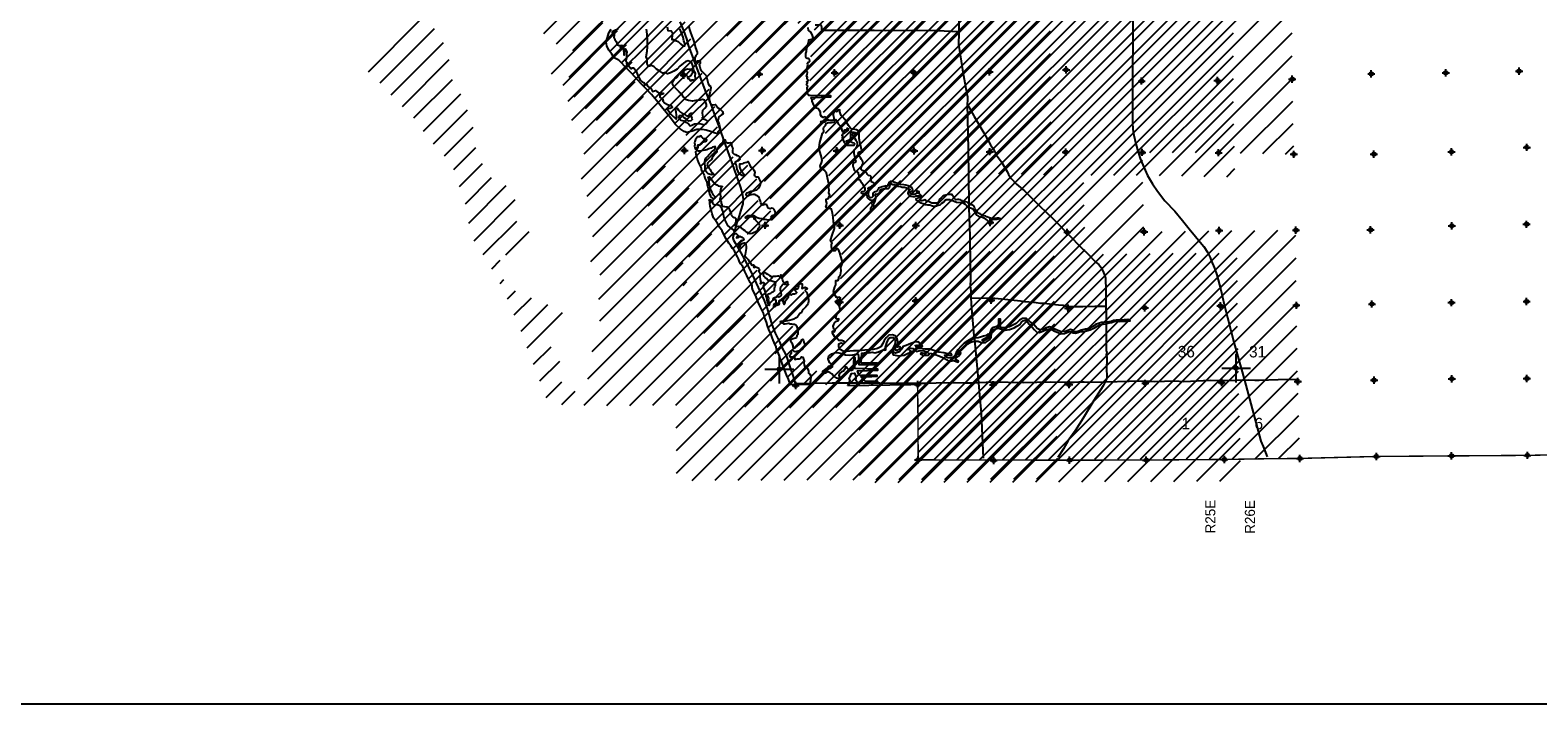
# Model space of a CAD drawing. Extents: x 117150 to 394350, y 704317 to 934578.
# Tile 2 of 12: x 170049 to 274825, y 704317 to 751153. Entities that reach past the tile are written whole.
import ezdxf

# ---------------------------------------------------------------- set-up
doc = ezdxf.new("R2010")
doc.units = 0
doc.header["$LTSCALE"] = 2000
doc.header["$PDMODE"] = 34
doc.header["$PDSIZE"] = 250
doc.linetypes.add('PHANTOM', pattern=[0])
doc.layers.get('0').update_dxf_attribs({"linetype": 'CONTINUOUS'})
for name, color, linetype in [('52', 2, 'CONTINUOUS'), ('BORDER', 1, 'CONTINUOUS'), ('CONMAP87', 6, 'CONTINUOUS'), ('CONMAP88', 3, 'CONTINUOUS'), ('COUNTY', 15, 'PHANTOM'), ('ROADS', 9, 'CONTINUOUS'), ('SEC', 2, 'CONTINUOUS'), ('TEXT', 7, 'CONTINUOUS'), ('WATER', 4, 'CONTINUOUS')]:
    doc.layers.add(name, color=color, linetype=linetype)

# ---------------------------------------------------------------- blocks, each defined once
blk = doc.blocks.new('TICK')
at = {"color": 0}
for points in [[(500, 0), (500, 1000)], [(0, 500), (1000, 500)]]:
    blk.add_lwpolyline(points, dxfattribs=at)
blk.add_point((500, 500), dxfattribs=at)
blk = doc.blocks.new('*X')
at = {"color": 0}
for p, q in [((222547, 752347), (283500, 813300)), ((223430, 751639), (283521, 811730)), ((224564, 751181), (283543, 810161)), ((224222, 747657), (284620, 808056)), ((224294, 749321), (283564, 808591)), ((224479, 746323), (286218, 808063)), ((225187, 745441), (287815, 808069)), ((225332, 743995), (288858, 807521)), ((225167, 742239), (288857, 805929)), ((225557, 741038), (288856, 804337)), ((225638, 739528), (288905, 802795)), ((225799, 736507), (292113, 802821)), ((225907, 730251), (298528, 802872)), ((225943, 738242), (290509, 802808)), ((226360, 733886), (295321, 802846)), ((226440, 732375), (296924, 802859)), ((226458, 735575), (293717, 802834)), ((225590, 728343), (299504, 802257)), ((225353, 726515), (257699, 758861)), ((226914, 726485), (257713, 757284)), ((228515, 726494), (257727, 755707)), ((230115, 726504), (257741, 754130)), ((210352, 749698), (213930, 753276)), ((211160, 748915), (214950, 752705)), ((247854, 742652), (257747, 752545)), ((211930, 748094), (215568, 751732)), ((212712, 747285), (215967, 750540)), ((249439, 742646), (257749, 750956)), ((213499, 746480), (216182, 749163)), ((251024, 742640), (257752, 749368)), ((214166, 745556), (216761, 748152)), ((252608, 742633), (257754, 747779)), ((214881, 744680), (217241, 747041)), ((254167, 742601), (257788, 746222)), ((215639, 743848), (217638, 745847)), ((216286, 742904), (217809, 744427)), ((255724, 742567), (257822, 744665)), ((216684, 741711), (218284, 743311)), ((257282, 742534), (257856, 743108)), ((217085, 740520), (218908, 742343)), ((231715, 726513), (247344, 742142)), ((217328, 739173), (219929, 741774)), ((217689, 737943), (220557, 740811)), ((231738, 724945), (247380, 740587)), ((218317, 736980), (220651, 739314)), ((231750, 723366), (247416, 739032)), ((219895, 736966), (221514, 738586)), ((218928, 736000), (219512, 736584)), ((231761, 721786), (247453, 737478)), ((232850, 721284), (248721, 737155)), ((234447, 721290), (250339, 737182)), ((236044, 721296), (251958, 737210)), ((237641, 721302), (253565, 737226)), ((239238, 721308), (255162, 737232)), ((240835, 721314), (256759, 737238)), ((242432, 721320), (258017, 736905)), ((219499, 734980), (219769, 735250)), ((244028, 721326), (258026, 735323)), ((220015, 733905), (220572, 734462)), ((220486, 732784), (221671, 733970)), ((220953, 731661), (222806, 733514)), ((245625, 721332), (258036, 733742)), ((221391, 730508), (223836, 732953)), ((247222, 721338), (258045, 732160)), ((221830, 729356), (223042, 730568)), ((248819, 721344), (258072, 730596)), ((222270, 728205), (223648, 729583)), ((250416, 721350), (258100, 729033)), ((222709, 727053), (223781, 728125)), ((223796, 726549), (224724, 727477)), ((252013, 721355), (258129, 727471)), ((253610, 721361), (258165, 725916)), ((255207, 721367), (258209, 724369)), ((256804, 721373), (258252, 722821))]:
    blk.add_line(p, q, dxfattribs=at)

msp = doc.modelspace()

# ---------------------------------------------------------------- linework, layer by layer
at = {"layer": 'BORDER', "color": 0}
msp.add_lwpolyline([(117150, 704317), (394350, 704317), (394350, 902317), (117150, 902317)], close=True, dxfattribs=at)
at = {"layer": 'COUNTY', "color": 0, "const_width": 100}
msp.add_lwpolyline([(279239, 721690), (274096, 721592), (268827, 721554), (263608, 721516), (258293, 721379), (255818, 721355), (253957, 721323), (253574, 721316), (253039, 721307), (247610, 721269), (242289, 721256), (231765, 721280), (231727, 726513), (231251, 726505)], dxfattribs=at)
at = {"layer": 'ROADS', "color": 0}
for points in [[(246696, 753760), (246660, 747853), (246651, 745457), (246645, 744652), (246684, 744308), (246699, 744049), (246862, 743352), (247009, 742823), (247180, 742227), (247370, 741790), (247708, 741050), (248047, 740469), (248395, 739955), (248893, 739298), (249591, 738564), (250123, 737915), (250596, 737350), (251476, 736263), (251609, 736102), (251874, 735707), (252064, 735336), (252121, 735143), (252344, 734614), (252508, 734152), (252785, 733094), (253020, 732070), (253721, 729358), (254431, 726823), (255581, 722574), (255737, 722213), (256017, 721498)], [(234586, 752316), (234593, 751043), (234570, 750096), (234594, 750037), (234833, 748402), (235075, 747093), (235140, 746774), (235164, 746598), (235180, 746531), (235178, 746254), (235159, 746028), (235245, 742877), (235292, 739081), (235300, 737883), (235333, 737815), (235395, 733810), (235367, 733391), (235423, 732997), (235428, 732519), (235450, 732192), (235433, 732075), (235635, 729928), (235666, 729635), (235954, 726633), (236031, 725769), (236147, 724528), (236267, 721402)], [(215198, 751740), (215445, 751135), (215650, 750547), (215781, 750110), (216964, 746934), (217391, 745867), (217662, 745136), (217950, 744346), (218286, 743388), (218696, 742246), (219418, 740204), (219533, 739801), (219597, 739432), (219569, 739089), (219423, 738570), (219328, 738236), (219165, 737776), (218942, 737015), (218889, 736722), (218930, 736563), (219062, 736319), (219434, 735671), (219691, 735200), (220079, 734476), (221060, 732366), (221265, 731803), (221601, 730686), (221831, 730089), (222119, 729475), (222259, 729131), (222582, 728533), (222868, 727685), (223057, 727155), (223252, 726451)], [(234593, 751043), (233066, 751103), (231390, 751124), (229497, 751105), (228709, 751119), (226246, 751138), (225961, 751132), (225257, 751128), (225132, 751163), (225073, 751172), (225056, 751214), (225074, 751281), (225074, 751381), (225041, 751423), (225008, 751499), (224942, 751533), (224824, 751509), (224707, 751501), (224598, 751502)], [(235159, 746028), (235652, 745143), (235892, 744747), (236323, 744023), (236777, 743182), (236993, 742879), (237207, 742450), (237539, 742012), (237936, 741322), (238044, 741120), (238234, 740850), (238600, 740445), (239149, 739980), (240222, 738908), (241087, 738072), (241603, 737574), (241952, 737202), (242094, 737059), (243225, 735911), (243499, 735657), (243666, 735488), (243973, 735168), (244140, 735007), (244306, 734855), (244455, 734670), (244604, 734409), (244686, 734190), (244719, 734123), (244752, 733972), (244777, 733938), (244783, 733662), (244797, 733310), (244796, 732003), (244824, 731307), (244821, 730905), (244826, 730519), (244832, 730125), (244829, 729815), (244835, 729447), (244832, 729103), (244822, 728852), (244863, 728768), (244837, 728575), (244869, 728416), (244875, 728022), (244857, 727871), (244847, 727695), (244854, 727561), (244876, 727134), (244867, 727000), (244849, 726899), (244611, 726415), (244458, 726173), (243967, 725414), (243237, 724171), (242677, 723304), (242195, 722621), (241863, 722045), (241473, 721453)], [(235428, 732519), (236848, 732540), (237777, 732449), (238874, 732324), (239159, 732288), (239778, 732241), (239963, 732223), (240272, 732179), (240524, 732177), (241084, 732098), (241503, 732061), (241830, 732025), (242173, 731947), (243203, 731939), (244033, 731958), (244795, 731969), (244795, 731969)], [(223229, 726601), (223252, 726451), (223220, 726593), (225793, 726624), (229095, 726624), (230083, 726608), (231055, 726634), (231692, 726621), (232354, 726616), (233016, 726628), (234323, 726652), (234968, 726630), (235580, 726642), (236921, 726699), (239099, 726649), (240926, 726694), (241898, 726687), (242217, 726685), (242602, 726682), (242937, 726696), (243306, 726693), (243532, 726675), (243658, 726674), (244789, 726707), (246415, 726745), (247530, 726762), (248175, 726732), (249583, 726772), (250219, 726733), (251585, 726790), (252105, 726811), (252826, 726806), (253848, 726815), (254736, 726850), (255147, 726822), (255457, 726819), (256781, 726868), (258155, 726883)]]:
    msp.add_lwpolyline(points, dxfattribs=at)
at = {"layer": 'SEC', "color": 0}
for p in [(215472, 748029), (220709, 748101), (225955, 748190), (231434, 748227), (236713, 748257), (242043, 748396), (263251, 748112), (268428, 748184), (273521, 748299), (247292, 747613), (252561, 747659), (257755, 747748), (215519, 742792), (220923, 742788), (226110, 742768), (231480, 742755), (236742, 742702), (242012, 742665), (247332, 742654), (252642, 742633), (268825, 742696), (274054, 743002), (257868, 742521), (263430, 742532), (221130, 737583), (226325, 737580), (231595, 737569), (236774, 737783), (268847, 737544), (274041, 737658), (242124, 737101), (247461, 737133), (252680, 737222), (258015, 737243), (263200, 737274), (226329, 732252), (231591, 732340), (236845, 732371), (268827, 732209), (274045, 732289), (242187, 731822), (247507, 731848), (252760, 731987), (258045, 732025), (263298, 732113), (268848, 726906), (274066, 726937), (223252, 726451), (231727, 726513), (236964, 726505), (242251, 726510), (247546, 726604), (252856, 726651), (258142, 726731), (263445, 726819), (231765, 721280), (237011, 721235), (242289, 721256), (247610, 721269), (253039, 721307), (258293, 721379), (263608, 721516), (268827, 721554), (274096, 721592)]:
    msp.add_point(p, dxfattribs=at)
at = {"layer": 'WATER', "color": 0}
for points in [[(215801, 751426), (215907, 751048), (216039, 750737), (216130, 750494), (216220, 750225), (216294, 749931), (216409, 749621), (216408, 749487), (216307, 749387), (216239, 749228), (216246, 749069), (216287, 748935), (216362, 748959), (216430, 749009), (216564, 749050), (216622, 748966), (216613, 748840), (216545, 748765), (216586, 748606), (216635, 748413), (216743, 748287), (216893, 748143), (217026, 748008), (217165, 747455), (217222, 747320), (217339, 747261), (217355, 747135), (217303, 746892), (217243, 746642), (217233, 746374), (217315, 746105), (217414, 745970), (217515, 745970), (217674, 745994), (217757, 745884), (217848, 745750), (218015, 745631), (218173, 745496), (218206, 745345), (218105, 745254), (217919, 745121), (217834, 744845), (217924, 744585), (218006, 744316), (217964, 744208), (217837, 744083), (217819, 743949), (217661, 744000), (217402, 744086), (217034, 744206), (216741, 744241), (216389, 744235), (216053, 744120), (215676, 744030), (215492, 744107), (215225, 744293), (214876, 744622), (214560, 745068), (214253, 745422), (213929, 745818), (213580, 746256), (213231, 746677), (212848, 747082), (212482, 747453), (212067, 747900), (211842, 748152), (211559, 748439), (210960, 749055), (210643, 749224), (210469, 749485), (210262, 749763), (210121, 750057), (210081, 750334), (210167, 750635), (210270, 750977), (210430, 751211)], [(214327, 751394), (214367, 751117), (214601, 751116), (214692, 750973), (214675, 750822), (214639, 750504), (214781, 750511), (214856, 750427), (214973, 750418), (215090, 750358), (215240, 750190), (215423, 750046), (215549, 750062), (215542, 750230), (215484, 750414), (215427, 750658), (215312, 750960), (215205, 751254)], [(226881, 726423), (226966, 726657), (227026, 726766), (226969, 726976), (227053, 727117), (227130, 727276), (227331, 727317), (227422, 727065), (227429, 726947), (227412, 726855), (227520, 726695), (227569, 726603), (227679, 726678), (227763, 726736), (227888, 726668), (227996, 726617), (228106, 726666), (228952, 726677), (228944, 726744), (228098, 726733), (227807, 727020), (228921, 727096), (228905, 727155), (227841, 727154), (227774, 727113), (227616, 727264), (227541, 727458), (228966, 727507), (228950, 727590), (227367, 727626), (227372, 728380), (227280, 728389), (227249, 727627), (227215, 727535), (227131, 727494), (227014, 727503), (226906, 727579), (226831, 727663), (226789, 727731), (226714, 727714), (226654, 727581), (226561, 727439), (226427, 727398), (226301, 727282), (226258, 727148), (226332, 727039), (226340, 726963), (226223, 726930), (226114, 726965), (225981, 727049), (225864, 727151), (225764, 727260), (225623, 727345), (225472, 727404), (225312, 727313), (225212, 727289), (225145, 727331), (225146, 727440), (225280, 727540), (225398, 727623), (225474, 727723), (225525, 727798), (225592, 727797), (225566, 727689), (225591, 727621), (225683, 727654), (225818, 727746), (225819, 727871), (225727, 727956), (225594, 728057), (225512, 728300), (225563, 728518), (225757, 728642), (226017, 728733), (226252, 728714), (226461, 728663), (226703, 728586), (226988, 728559), (227222, 728590), (227424, 728631), (227591, 728630), (227615, 728471), (227637, 727918), (228901, 727909), (228927, 728009), (227805, 728025), (227851, 728695), (228136, 728743), (228329, 728717), (228572, 728766), (228739, 728731), (228999, 728779), (229210, 728887), (229336, 728928), (229427, 728902), (229511, 728935), (229512, 729019), (229487, 729103), (229547, 729262), (229582, 729420), (229658, 729579), (229718, 729713), (229836, 729796), (230053, 729786), (230169, 729618), (230160, 729400), (230083, 729216), (229973, 729007), (229921, 728815), (230012, 728580), (230413, 728510), (230782, 728566), (231009, 728682), (231185, 728748), (231253, 728865), (231145, 728941), (230969, 728934), (231137, 729075), (231380, 729031), (231547, 728905), (231646, 728803), (231814, 728853), (232108, 728884), (232283, 728824), (232417, 728740), (232274, 728682), (232065, 728700), (231939, 728701), (231922, 728642), (232106, 728566), (232298, 728548), (232474, 728555), (232525, 728605), (232500, 728706), (232684, 728671), (232935, 728602), (233194, 728500), (233478, 728389), (233720, 728245), (233887, 728127), (234122, 728175), (234247, 728183), (234506, 728072), (234565, 728130), (234357, 728249), (234399, 728383), (234568, 728499), (234711, 728649), (234737, 728724), (234628, 728716), (234518, 728633), (234603, 728800), (234915, 729066), (235176, 729324), (235429, 729456), (235655, 729522), (235932, 729520), (236216, 729426), (236442, 729449), (236720, 729623), (236830, 729807), (236865, 730041), (236925, 730284), (237060, 730375), (237345, 730432), (237554, 730355), (237813, 730295), (238115, 730351), (238434, 730466), (238619, 730566), (238821, 730698), (238922, 730840), (239066, 730948), (239242, 730980), (239483, 730710), (239682, 730500), (239849, 730314), (240007, 730162), (240182, 730136), (240434, 730227), (240686, 730334), (240829, 730358), (240996, 730365), (241230, 730230), (241481, 730144), (241673, 730051), (241924, 730057), (242201, 730173), (242369, 730205), (242528, 730104), (242695, 730077), (242863, 730135), (243014, 730201), (243207, 730208), (243458, 730256), (243718, 730313), (244012, 730454), (244198, 730578), (244366, 730677), (244609, 730718), (244793, 730742), (244936, 730791), (245204, 730822), (245389, 730888), (245590, 730920), (245775, 730902), (246085, 730917), (246294, 730916), (246495, 730948), (246320, 731033), (246068, 731018), (245758, 730995), (245515, 730996), (245331, 730964), (245171, 730906), (245004, 730866), (244861, 730842), (244693, 730818), (244501, 730836), (244299, 730770), (244089, 730679), (243862, 730530), (243652, 730423), (243358, 730358), (243082, 730301), (242922, 730226), (242771, 730169), (242612, 730212), (242495, 730288), (242345, 730348), (242160, 730265), (241975, 730199), (241716, 730176), (241473, 730261), (241223, 730397), (241073, 730482), (240880, 730517), (240654, 730468), (240460, 730352), (240217, 730312), (240042, 730405), (239909, 730557), (239767, 730709), (239609, 730818), (239409, 730996), (239284, 731105), (239000, 731107), (238806, 731000), (238578, 730758), (238343, 730643), (238108, 730535), (237865, 730478), (237613, 730447), (237463, 730498), (237489, 730724), (237474, 730925), (237491, 731051), (237341, 731068), (237339, 730817), (237330, 730641), (237161, 730525), (236935, 730451), (236800, 730293), (236740, 730101), (236722, 729925), (236628, 729725), (236468, 729625), (236300, 729534), (236200, 729593), (236377, 729726), (236570, 729842), (236647, 729976), (236630, 730035), (236496, 729935), (236311, 729869), (236101, 729804), (235925, 729763), (235732, 729731), (235489, 729707), (235211, 729550), (234951, 729393), (234715, 729168), (234512, 728926), (234368, 728701), (234300, 728517), (234224, 728409), (234014, 728352), (233838, 728370), (233688, 728446), (233580, 728564), (233789, 728588), (233998, 728536), (234099, 728586), (234049, 728662), (233798, 728655), (233539, 728715), (233204, 728759), (232920, 728870), (232561, 728973), (232251, 728967), (232050, 729002), (231790, 729020), (231615, 729147), (231549, 729240), (231675, 729256), (231800, 729171), (231908, 729095), (232051, 729178), (232002, 729312), (231860, 729422), (231743, 729473), (231517, 729458), (231257, 729359), (230937, 729227), (230728, 729161), (230592, 728978), (230457, 728778), (230197, 728696), (230055, 728781), (230048, 728957), (230140, 729023), (230190, 728981), (230190, 728905), (230299, 728896), (230458, 728987), (230526, 729079), (230501, 729146), (230409, 729138), (230325, 729106), (230360, 729264), (230344, 729474), (230296, 729692), (230163, 729894), (229979, 729971), (229719, 729939), (229542, 729764), (229407, 729581), (229305, 729364), (229169, 729138), (228934, 729014), (228640, 728949), (228339, 728918), (228062, 728911), (227668, 728855), (227274, 728858), (227023, 728826), (226772, 728820), (226546, 728838), (226329, 728957), (226238, 729133), (226248, 729351), (226399, 729425), (226533, 729374), (226650, 729424), (226626, 729516), (226450, 729567), (226249, 729585), (226124, 729720), (225941, 729847), (225809, 730091), (225818, 730217), (225935, 730191), (226003, 730282), (225911, 730375), (225845, 730577), (225905, 730693), (225973, 730827), (226091, 730918), (226225, 730968), (226259, 731085), (226133, 731052), (226050, 731128), (226085, 731304), (226178, 731496), (226322, 731620), (226355, 731679), (226290, 731930), (226149, 732099), (226057, 732200), (226008, 732318), (226134, 732342), (226151, 732442), (226268, 732425), (226370, 732550), (226286, 732601), (226177, 732559), (226085, 732577), (225969, 732754), (225878, 732989), (225973, 733298), (226041, 733448), (226050, 733616), (226034, 733758), (226168, 733757), (226236, 733874), (226246, 734008), (226372, 734141), (226416, 734417), (226392, 734652), (226469, 734911), (226479, 735121), (226397, 735406), (226324, 735666), (226216, 735901), (226150, 735969), (226100, 735944), (225998, 735819), (225881, 735811), (225756, 735955), (225740, 736080), (225733, 736248), (225776, 736340), (225676, 736533), (225788, 736901), (225950, 737352), (225951, 737570), (225869, 737830), (225863, 738148), (225798, 738434), (225733, 738711), (225608, 738753), (225457, 738788), (225349, 738881), (225391, 738989), (225409, 739132), (225360, 739291), (225369, 739400), (225503, 739449), (225571, 739558), (225631, 739683), (225556, 739834), (225583, 740035), (225525, 740211), (225585, 740345), (225495, 740672), (225381, 741201), (225248, 741386), (225098, 741496), (225007, 741547), (224958, 741723), (225034, 741923), (225094, 742099), (225029, 742409), (224931, 742728), (224891, 743005), (224935, 743331), (225029, 743674), (225115, 743992), (225208, 744108), (225193, 744309), (225210, 744402), (225320, 744518), (225371, 744668), (225514, 744726), (225748, 744725), (225899, 744749), (225959, 744857), (226043, 744932), (226101, 744848), (226192, 744638), (226317, 744528), (226399, 744360), (226457, 744192), (226506, 744091), (226599, 744107), (226666, 744216), (226750, 744232), (226851, 744265), (226835, 744349), (226893, 744298), (226892, 744189), (226808, 744123), (226682, 744040), (226614, 743965), (226522, 743915), (226454, 743840), (226505, 743832), (226504, 743756), (226478, 743664), (226553, 743496), (226619, 743337), (226727, 743219), (226843, 743151), (227045, 743158), (227204, 743148), (227321, 743148), (227355, 743239), (227305, 743307), (227188, 743316), (227105, 743358), (227013, 743393), (226920, 743368), (226786, 743377), (226770, 743453), (226921, 743510), (227047, 743585), (227074, 743736), (227075, 743903), (227051, 744062), (227151, 744095), (227294, 744061), (227377, 744043), (227435, 743976), (227418, 743901), (227293, 743969), (227192, 743953), (227175, 743902), (227292, 743768), (227358, 743625), (227432, 743515), (227490, 743423), (227531, 743305), (227503, 743068), (227444, 743010), (227401, 742918), (227350, 742868), (227300, 742801), (227299, 742676), (227298, 742567), (227314, 742483), (227330, 742383), (227355, 742248), (227387, 742148), (227420, 742047), (227386, 741947), (227319, 741930), (227217, 741805), (227225, 741713), (227250, 741638), (227291, 741537), (227324, 741411), (227398, 741327), (227465, 741318), (227549, 741309), (227591, 741258), (227590, 741175), (227639, 741065), (227639, 740973), (227605, 740907), (227588, 740856), (227612, 740773), (227696, 740738), (227762, 740663), (227837, 740528), (227903, 740436), (227977, 740284), (228044, 740158), (228059, 740007), (227983, 739932), (227841, 739917), (227807, 739842), (227899, 739799), (228016, 739790), (228124, 739722), (228183, 739663), (228223, 739512), (228332, 739402), (228407, 739360), (228507, 739334), (228566, 739325), (228616, 739292), (228607, 739225), (228565, 739191), (228547, 739108), (228563, 739016), (228563, 738907), (228520, 738840), (228453, 738757), (228452, 738656), (228468, 738564), (228569, 738672), (228637, 738747), (228704, 738814), (228688, 738939), (228656, 739032), (228698, 739123), (228715, 739182), (228775, 739290), (228792, 739382), (228818, 739491), (228819, 739600), (228777, 739659), (228803, 739768), (228887, 739759), (228979, 739775), (229080, 739841), (229106, 739933), (229165, 740042), (229241, 740091), (229325, 740124), (229434, 740132), (229559, 740148), (229694, 740155), (229769, 740222), (229803, 740305), (229813, 740422), (229897, 740464), (229997, 740429), (230089, 740420), (230206, 740361), (230348, 740310), (230523, 740275), (230649, 740241), (230800, 740231), (230958, 740188), (231075, 740146), (231192, 740095), (231192, 740053), (231125, 740020), (231065, 739920), (231040, 739828), (231097, 739710), (231231, 739617), (231390, 739599), (231507, 739590), (231608, 739631), (231742, 739630), (231826, 739646), (231867, 739579), (231825, 739521), (231766, 739488), (231690, 739455), (231598, 739422), (231614, 739338), (231681, 739287), (231823, 739211), (231956, 739151), (232115, 739092), (232240, 739032), (232408, 739006), (232567, 739005), (232692, 738962), (232817, 738919), (232960, 738910), (233144, 738984), (233279, 739008), (233397, 739125), (233523, 739199), (233616, 739316), (233725, 739390), (233859, 739381), (233934, 739372), (234034, 739321), (234160, 739304), (234260, 739261), (234436, 739193), (234695, 739174), (234821, 739173), (234904, 739123), (235021, 739063), (235087, 738987), (235154, 738886), (235287, 738827), (235404, 738809), (235471, 738775), (235555, 738724), (235629, 738632), (235721, 738497), (235778, 738388), (235836, 738287), (235903, 738245), (235987, 738194), (236079, 738176), (236229, 738142), (236321, 738099), (236421, 738040), (236513, 737989), (236579, 737930), (236671, 737837), (236771, 737795), (236863, 737811), (236880, 737869), (236847, 737937), (236931, 737978), (237057, 738002), (237258, 738009), (237468, 738058), (237376, 738075), (237217, 738076), (237074, 738069), (236924, 738062), (236790, 738071), (236656, 738131), (236539, 738173), (236456, 738216), (236313, 738233), (236255, 738309), (236163, 738310), (236072, 738377), (235938, 738437), (235813, 738563), (235747, 738656), (235706, 738748), (235673, 738858), (235623, 738942), (235540, 739001), (235423, 739010), (235297, 739036), (235239, 739129), (235173, 739204), (235072, 739213), (234963, 739214), (234897, 739248), (234830, 739282), (234763, 739316), (234696, 739367), (234588, 739376), (234504, 739377), (234387, 739361), (234278, 739453), (234212, 739563), (234146, 739655), (234113, 739731), (234021, 739732), (233912, 739716), (233744, 739700), (233576, 739651), (233475, 739618), (233349, 739502), (233248, 739394), (233222, 739327), (233188, 739226), (233146, 739160), (233045, 739119), (232961, 739119), (232827, 739120), (232718, 739121), (232626, 739163), (232576, 739197), (232518, 739239), (232434, 739232), (232326, 739266), (232276, 739325), (232226, 739350), (232175, 739326), (232100, 739301), (232007, 739285), (231933, 739352), (231933, 739436), (231992, 739536), (232026, 739603), (231927, 739696), (231852, 739763), (231776, 739789), (231819, 739856), (231836, 739914), (231752, 739932), (231702, 739949), (231661, 740024), (231652, 739949), (231677, 739907), (231668, 739857), (231634, 739790), (231558, 739749), (231416, 739724), (231316, 739750), (231216, 739843), (231208, 739919), (231292, 739951), (231350, 739934), (231392, 739951), (231384, 740035), (231368, 740110), (231319, 740211), (231185, 740262), (231060, 740330), (230901, 740373), (230767, 740391), (230558, 740417), (230416, 740443), (230282, 740520), (230190, 740545), (230023, 740605), (229914, 740623), (229806, 740623), (229730, 740557), (229721, 740498), (229662, 740407), (229653, 740340), (229569, 740315), (229527, 740341), (229368, 740275), (229259, 740250), (229141, 740218), (229015, 740177), (228973, 740076), (228922, 739993), (228854, 739926), (228779, 739902), (228695, 739894), (228628, 739844), (228602, 739794), (228610, 739677), (228601, 739585), (228542, 739518), (228449, 739494), (228358, 739536), (228333, 739629), (228309, 739712), (228318, 739821), (228335, 739913), (228302, 740031), (228286, 740156), (228354, 740215), (228404, 740239), (228488, 740281), (228564, 740347), (228648, 740372), (228740, 740354), (228741, 740438), (228708, 740505), (228624, 740565), (228549, 740582), (228507, 740624), (228491, 740708), (228467, 740817), (228485, 740942), (228435, 741026), (228318, 741052), (228276, 741061), (228243, 741128), (228185, 741212), (228093, 741305), (228002, 741356), (227876, 741399), (227801, 741466), (227794, 741575), (227836, 741667), (227879, 741759), (227938, 741893), (227922, 742018), (227873, 742111), (227823, 742170), (227748, 742279), (227690, 742372), (227641, 742514), (227592, 742624), (227684, 742690), (227776, 742714), (227894, 742680), (227813, 742859), (227781, 743086), (227699, 743354), (227651, 743614), (227660, 743815), (227661, 743966), (227629, 744134), (227471, 744227), (227278, 744262), (227128, 744296), (227028, 744372), (226928, 744532), (226812, 744709), (226746, 744835), (226638, 744953), (226530, 745105), (226405, 745223), (226372, 745340), (226306, 745483), (226307, 745609), (226198, 745593), (226164, 745509), (226097, 745476), (226013, 745510), (225938, 745527), (225887, 745410), (225844, 745277), (225877, 745151), (225910, 745050), (225892, 744908), (225817, 744875), (225682, 744876), (225557, 744902), (225465, 744902), (225364, 744844), (225271, 744761), (225179, 744728), (225053, 744696), (224987, 744797), (225180, 744846), (225323, 744928), (225407, 745003), (225324, 745104), (225223, 745122), (225156, 745089), (225048, 745140), (224973, 745274), (224974, 745442), (224908, 745559), (224817, 745686), (224692, 745737), (224575, 745788), (224509, 745947), (224402, 746216), (224402, 746317), (224328, 746476), (225696, 746507), (225696, 746583), (224245, 746603), (224161, 746603), (224053, 746738), (224004, 746872), (224080, 746955), (224039, 747081), (224056, 747190), (224082, 747265), (224007, 747341), (224024, 747391), (224041, 747425), (224059, 747500), (224000, 747551), (224084, 747609), (224127, 747676), (224068, 747709), (224044, 747810), (224069, 747869), (224012, 747978), (224046, 748070), (224063, 748212), (223997, 748305), (223973, 748430), (224040, 748505), (224066, 748622), (224084, 748748), (224076, 748849), (224118, 748924), (224186, 748940), (224228, 749007), (224212, 749091), (224128, 749175), (224045, 749184), (223986, 749201), (223962, 749302), (223963, 749519), (223998, 749678), (224016, 749904), (224076, 750055), (224127, 750197), (224153, 750372), (224154, 750490), (224246, 750506), (224322, 750472), (224448, 750580), (224457, 750647), (224391, 750840), (224300, 751016), (224208, 751059), (224133, 751135), (224110, 751328)], [(210908, 751224), (210732, 751142), (210505, 751043), (210496, 750959), (210588, 750942), (210646, 750899), (210629, 750799), (210619, 750648), (210677, 750497), (210785, 750354), (210875, 750127), (210993, 750093), (211168, 750100), (211160, 750025), (211059, 749967), (211083, 749916), (211184, 749916), (211276, 749882), (211298, 749446), (211357, 749437), (211401, 749856), (211509, 749654), (211491, 749470), (211481, 749235), (211454, 749018), (211504, 748925), (211495, 748808), (211612, 748740), (211694, 748614), (211786, 748496), (211861, 748496), (211887, 748537), (211962, 748537), (212029, 748486), (212137, 748351), (212235, 748108), (212335, 747898), (212475, 747645), (212575, 747553), (212700, 747502), (212750, 747384), (212909, 747374), (212942, 747249), (213050, 747198), (213200, 747063), (213291, 746886), (213375, 746902), (213509, 746952), (213601, 746884), (213801, 746765), (214036, 746781), (214052, 746730), (213935, 746672), (213809, 746623), (213799, 746489), (213941, 746388), (214049, 746311), (214015, 746236), (214123, 746110), (214332, 745974), (214616, 745897), (214699, 745804), (214632, 745755), (214523, 745713), (214355, 745681), (214338, 745631), (214429, 745530), (214579, 745303), (214737, 745159), (214853, 745066), (214945, 744957), (214996, 745065), (214972, 745258), (214948, 745459), (214899, 745669), (214959, 745744), (215025, 745710), (215100, 745584), (215241, 745457), (215392, 745364), (215542, 745321), (215633, 745212), (215750, 745177), (215835, 745236), (215860, 745344), (215961, 745385), (216070, 745376), (216002, 745293), (215968, 745201), (216034, 745042), (216059, 744941), (215958, 744849), (215798, 744817), (215674, 744952), (215507, 745062), (215340, 745222), (215156, 745207), (215122, 745081), (215263, 744904), (215480, 744844), (215664, 744742), (215797, 744633), (215922, 744506), (216031, 744547), (216216, 744630), (216559, 744661), (216752, 744618), (216911, 744575), (217012, 744641), (217088, 744766), (217139, 744833), (217005, 744926), (216813, 744969), (216746, 745053), (216830, 745103), (216798, 745237), (216765, 745388), (216800, 745581), (216927, 745739), (217053, 745864), (217046, 745973), (216997, 746132), (216914, 746284), (216780, 746326), (216604, 746277), (216319, 746254), (216084, 746222), (215808, 746258), (215591, 746334), (215458, 746486), (215342, 746705), (215142, 746865), (214967, 747059), (214768, 747278), (214693, 747421), (214720, 747580), (214796, 747730), (214922, 747830), (215040, 747905), (215074, 748013), (215176, 748138), (215352, 748246), (215470, 748312), (215597, 748428), (215722, 748453), (215923, 748451), (216041, 748442), (216048, 748358), (216089, 748232), (216089, 748157), (215979, 748024), (215853, 747916), (215727, 747875), (215743, 747783), (215843, 747757), (215885, 747664), (215976, 747639), (216035, 747688), (216119, 747705), (216186, 747687), (216287, 747695), (216279, 747812), (216255, 747980), (216298, 748139), (216223, 748248), (216141, 748450), (216109, 748668), (216010, 748928), (215785, 749014), (215617, 748964), (215449, 748865), (215196, 748657), (215002, 748449), (214775, 748292), (214540, 748193), (214330, 748119), (214205, 748212), (214028, 748163), (213878, 748264), (213578, 748450), (213403, 748611), (213219, 748696), (213085, 748638), (212993, 748672), (212936, 748815), (212937, 748983), (212930, 749167), (212863, 749285), (212881, 749435), (212933, 749686), (212943, 749988), (212946, 750406), (212933, 750884), (212893, 751228)], [(231251, 726505), (226881, 726423)]]:
    msp.add_lwpolyline(points, dxfattribs=at)
for points in [[(216232, 743198), (216222, 743089), (216230, 743005), (216271, 742904), (216355, 742895), (216422, 742903), (216465, 742995), (216457, 743071), (216440, 743121), (216483, 743179), (216541, 743179), (216600, 743178), (216692, 743220), (216743, 743295), (216794, 743378), (216877, 743386), (216970, 743419), (217054, 743460), (217071, 743519), (217013, 743594), (216870, 743595), (216795, 743646), (216737, 743722), (216654, 743798), (216545, 743740), (216419, 743732), (216352, 743641), (216292, 743540), (216250, 743415), (216224, 743323)], [(218909, 742862), (218876, 742971), (218826, 743063), (218810, 743139), (218810, 743214), (218802, 743273), (218727, 743315), (218610, 743299), (218510, 743300), (218426, 743351), (218385, 743418), (218360, 743493), (218310, 743494), (218218, 743494), (218184, 743419), (218183, 743327), (218116, 743286), (218049, 743261), (217973, 743169), (217930, 743094), (217863, 743003), (217787, 742919), (217753, 742828), (217761, 742735), (217760, 742660), (217701, 742610), (217609, 742519), (217515, 742369), (217448, 742277), (217388, 742160), (217287, 742060), (217212, 741994), (217119, 741902), (217101, 741718), (217184, 741617), (217234, 741525), (217300, 741457), (217341, 741357), (217391, 741306), (217441, 741230), (217516, 741188), (217566, 741137), (217432, 741105), (217315, 741106), (217164, 741157), (217081, 741258), (217006, 741350), (216957, 741485), (216958, 741677), (216935, 741878), (216935, 742004), (216970, 742155), (217021, 742280), (217139, 742396), (217215, 742479), (217299, 742588), (217375, 742679), (217468, 742771), (217560, 742820), (217611, 742879), (217653, 742954), (217679, 743004), (217654, 743054), (217570, 743046), (217478, 743022), (217369, 742956), (217218, 742898), (217075, 742832), (216949, 742808), (216807, 742784), (216706, 742759), (216589, 742743), (216496, 742744), (216421, 742753), (216346, 742770), (216278, 742695), (216319, 742502), (216368, 742309), (216434, 742116), (216500, 741940), (216599, 741747), (216673, 741562), (216672, 741436), (216788, 741260), (216896, 741075), (216945, 740874), (217011, 740722), (217077, 740596), (217109, 740404), (217150, 740253), (217199, 740043), (217264, 739783), (217338, 739607), (217396, 739514), (217471, 739472), (217563, 739446), (217647, 739504), (217631, 739580), (217540, 739689), (217449, 739857), (217383, 739992), (217333, 740126), (217275, 740244), (217251, 740428), (217227, 740528), (217228, 740621), (217203, 740763), (217179, 740872), (217163, 740931), (217255, 740964), (217363, 740829), (217471, 740669), (217562, 740560), (217637, 740476), (217770, 740399), (217871, 740340), (217979, 740314), (218063, 740305), (218155, 740288), (218071, 740196), (218019, 740063), (217993, 739921), (218001, 739787), (217992, 739678), (218041, 739594), (217999, 739502), (217981, 739393), (218048, 739317), (218072, 739225), (218072, 739116), (218113, 739016), (218179, 738923), (218305, 738889), (218472, 738879), (218572, 738795), (218638, 738652), (218688, 738535), (218762, 738367), (218795, 738266), (218886, 738182), (218978, 738139), (219028, 738122), (219103, 738046), (219094, 737963), (219093, 737829), (219042, 737703), (219041, 737603), (219066, 737494), (219166, 737493), (219300, 737517), (219409, 737483), (219509, 737365), (219600, 737289), (219725, 737222), (219817, 737129), (219942, 737095), (220084, 737027), (220218, 737034), (220369, 737100), (220504, 737166), (220630, 737257), (220673, 737391), (220723, 737466), (220749, 737550), (220725, 737650), (220642, 737760), (220542, 737853), (220484, 737912), (220425, 737987), (220334, 738038), (220409, 738038), (220434, 738063), (220351, 738130), (220234, 738173), (220092, 738157), (219991, 738166), (219874, 738108), (219773, 738092), (219765, 738159), (219942, 738275), (220151, 738299), (220327, 738273), (220510, 738146), (220702, 738086), (220886, 738060), (221003, 738017), (221112, 738016), (221346, 737956), (221480, 737980), (221581, 738047), (221565, 738130), (221549, 738198), (221608, 738264), (221692, 738280), (221801, 738338), (221835, 738430), (221827, 738556), (221753, 738673), (221678, 738749), (221603, 738775), (221477, 738734), (221410, 738743), (221335, 738777), (221293, 738844), (221286, 738919), (221244, 739003), (221169, 739021), (221102, 739021), (220968, 738980), (220876, 739039), (220827, 739148), (220794, 739274), (220745, 739417), (220720, 739551), (220629, 739619), (220537, 739669), (220437, 739720), (220278, 739730), (220160, 739705), (220060, 739681), (219917, 739615), (219850, 739632), (219817, 739691), (219818, 739783), (219843, 739850), (219952, 739866), (220045, 739907), (220137, 739948), (220229, 739956), (220372, 739997), (220540, 740063), (220658, 740179), (220759, 740296), (220810, 740413), (220819, 740530), (220795, 740647), (220704, 740849), (220637, 740941), (220529, 740942), (220453, 740976), (220404, 741018), (220379, 741102), (220421, 741161), (220422, 741269), (220364, 741395), (220306, 741496), (220223, 741572), (220165, 741614), (220090, 741766), (220024, 741917), (219975, 741992), (219908, 742001), (219824, 741952), (219715, 741919), (219631, 741911), (219563, 741861), (219438, 741845), (219337, 741846), (219345, 741678), (219360, 741553), (219435, 741418), (219510, 741326), (219593, 741216), (219634, 741149), (219650, 741082), (219667, 741006), (219541, 741057), (219416, 741109), (219316, 741159), (219250, 741336), (219193, 741478), (219160, 741621), (219135, 741713), (219103, 741822), (219078, 741898), (219062, 741982), (219087, 742023), (219230, 742081), (219297, 742097), (219381, 742172), (219373, 742239), (219374, 742323), (219291, 742390), (219199, 742425), (219099, 742475), (218998, 742518), (218915, 742602), (218890, 742653), (218891, 742736), (218883, 742803)], [(222878, 726492), (222755, 726878), (222607, 727197), (222500, 727483), (222376, 727785), (222294, 728053), (222203, 728263), (222121, 728498), (222031, 728733), (221924, 728985), (221891, 729136), (221751, 729447), (221693, 729606), (221619, 729791), (221529, 730059), (221413, 730278), (221281, 730588), (221216, 730857), (221076, 731201), (221002, 731469), (220895, 731713), (220779, 731931), (220639, 732234), (220573, 732435), (220458, 732729), (220276, 733073), (220235, 733233), (220219, 733392), (220095, 733610), (219963, 733846), (219856, 734089), (219715, 734367), (219567, 734711), (219409, 734896), (219326, 735106), (219277, 735265), (219194, 735400), (219087, 735593), (218988, 735811), (218863, 735980), (218739, 736156), (218598, 736350), (218416, 736652), (218267, 736955), (218143, 737198), (217960, 737451), (217820, 737703), (217670, 737913), (217538, 738098), (217439, 738384), (217374, 738669), (217300, 738912), (217285, 739096), (217277, 739264), (217228, 739356), (217328, 739356), (217428, 739280), (217477, 739137), (217535, 739044), (217661, 739002), (217812, 739026), (217970, 738958), (218078, 738840), (218119, 738681), (218177, 738521), (218209, 738345), (218266, 738144), (218315, 737934), (218423, 737749), (218514, 737573), (218647, 737446), (218805, 737345), (218905, 737294), (218947, 737193), (218979, 737059), (219012, 737000), (219113, 737016), (219188, 736949), (219221, 736890), (219229, 736815), (219153, 736773), (219128, 736706), (219228, 736739), (219329, 736780), (219371, 736822), (219513, 736762), (219588, 736687), (219638, 736603), (219612, 736544), (219495, 736478), (219385, 736420), (219334, 736337), (219309, 736228), (219308, 736144), (219299, 736086), (219358, 736069), (219417, 736169), (219434, 736244), (219493, 736302), (219569, 736335), (219661, 736376), (219711, 736368), (219778, 736250), (219819, 736107), (219818, 735973), (219775, 735831), (219766, 735689), (219740, 735555), (219714, 735472), (219830, 735329), (219947, 735211), (220021, 735051), (220104, 734967), (220179, 734824), (220296, 734832), (220379, 734764), (220320, 734723), (220353, 734655), (220446, 734705), (220588, 734662), (220679, 734603), (220721, 734511), (220745, 734435), (220662, 734427), (220703, 734327), (220753, 734284), (220777, 734133), (220768, 734058), (220751, 733983), (220792, 733849), (220799, 733731), (220841, 733664), (220841, 733639), (220790, 733572), (220790, 733539), (220840, 733530), (220907, 733580), (220999, 733613), (221049, 733571), (221091, 733495), (221015, 733420), (220981, 733353), (221014, 733228), (221071, 733085), (221137, 732934), (221162, 732808), (221169, 732657), (221227, 732548), (221252, 732481), (221251, 732380), (221267, 732280), (221308, 732179), (221333, 732104), (221374, 732045), (221424, 732036), (221450, 732120), (221417, 732204), (221384, 732313), (221360, 732413), (221377, 732497), (221353, 732597), (221312, 732690), (221320, 732765), (221379, 732823), (221522, 732873), (221598, 732939), (221707, 732989), (221774, 733022), (221775, 733097), (221775, 733198), (221810, 733315), (221844, 733415), (221853, 733524), (221870, 733607), (221812, 733633), (221737, 733650), (221595, 733701), (221444, 733736), (221302, 733778), (221211, 733888), (221136, 733955), (221069, 734031), (221011, 734124), (221003, 734174), (220987, 734241), (220979, 734308), (221096, 734316), (221180, 734248), (221280, 734189), (221355, 734146), (221438, 734096), (221546, 734028), (221681, 734044), (221798, 734043), (221898, 734051), (221999, 734067), (222057, 734066), (222091, 734016), (222141, 733974), (222183, 734007), (222208, 734065), (222217, 734132), (222292, 734107), (222333, 734014), (222291, 733897), (222324, 733788), (222365, 733679), (222431, 733620), (222540, 733636), (222649, 733669), (222682, 733610), (222673, 733518), (222614, 733468), (222497, 733469), (222422, 733486), (222355, 733470), (222287, 733378), (222195, 733295), (222177, 733170), (222168, 733044), (222209, 732969), (222217, 732885), (222233, 732809), (222241, 732759), (222207, 732667), (222081, 732601), (221989, 732610), (221872, 732561), (221771, 732544), (221695, 732495), (221662, 732453), (221678, 732411), (221821, 732452), (221879, 732368), (221878, 732251), (221844, 732167), (221777, 732117), (221701, 732009), (221717, 731917), (221817, 731950), (221935, 732033), (222002, 732066), (222070, 732082), (222120, 732157), (222096, 732266), (222096, 732333), (222172, 732391), (222197, 732391), (222264, 732449), (222290, 732482), (222357, 732457), (222389, 732323), (222380, 732214), (222421, 732113), (222480, 732104), (222522, 732213), (222523, 732322), (222582, 732414), (222675, 732522), (222743, 732613), (222743, 732697), (222786, 732772), (222886, 732813), (222911, 732771), (222945, 732738), (223003, 732779), (223071, 732821), (223163, 732828), (223272, 732861), (223331, 732903), (223273, 732953), (223248, 732995), (223206, 733062), (223207, 733121), (223282, 733162), (223383, 733162), (223442, 733270), (223460, 733387), (223477, 733454), (223544, 733496), (223603, 733537), (223695, 733520), (223711, 733436), (223694, 733369), (223710, 733294), (223676, 733210), (223743, 733185), (223810, 733234), (223903, 733276), (223995, 733250), (224036, 733216), (224019, 733141), (223927, 733116), (223901, 733033), (223992, 732932), (224050, 732839), (224075, 732688), (224124, 732554), (224140, 732437), (224139, 732294), (224105, 732169), (224037, 732036), (223961, 731927), (223868, 731836), (223775, 731736), (223699, 731636), (223631, 731502), (223547, 731444), (223446, 731319), (223378, 731219), (223277, 731153), (223126, 731070), (222975, 731013), (222799, 730964), (222573, 730932), (222430, 730907), (222321, 730908), (222229, 730909), (222179, 730867), (222312, 730799), (222412, 730732), (222521, 730731), (222664, 730755), (222781, 730788), (222873, 730745), (222965, 730728), (223057, 730719), (223157, 730710), (223249, 730676), (223316, 730600), (223357, 730458), (223406, 730290), (223397, 730164), (223395, 730005), (223328, 729897), (223302, 729788), (223235, 729738), (223084, 729697), (222949, 729648), (222890, 729556), (222990, 729405), (223047, 729204), (223046, 729103), (223121, 729053), (223247, 729102), (223348, 729177), (223424, 729251), (223483, 729310), (223559, 729393), (223618, 729460), (223644, 729551), (223644, 729635), (223745, 729660), (223803, 729567), (223810, 729450), (223868, 729341), (223901, 729190), (223808, 729090), (223732, 728982), (223581, 728882), (223413, 728841), (223304, 728808), (223203, 728784), (223136, 728801), (223087, 728860), (223045, 728902), (222969, 728886), (222944, 728786), (222926, 728677), (222892, 728594), (222825, 728535), (222874, 728418), (222967, 728442), (223092, 728467), (223192, 728374), (223200, 728265), (223351, 728306), (223493, 728313), (223611, 728354), (223661, 728438), (223737, 728429), (223803, 728278), (223827, 728144), (223818, 728018), (223842, 727884), (223883, 727750), (223966, 727707), (224075, 727631), (224116, 727522), (224140, 727438), (224140, 727304), (224223, 727237), (224306, 727111), (224305, 727002), (224271, 726868), (224287, 726767), (224261, 726701), (224243, 726525)]]:
    msp.add_lwpolyline(points, close=True, dxfattribs=at)

# ---------------------------------------------------------------- block references
at = {"layer": 'CONMAP87', "color": 0}
for p in [(0, 0), (0, 0), (0, 0), (-16792, -1432)]:
    msp.add_blockref('*X', p, dxfattribs=at)
at = {"layer": 'CONMAP88', "color": 0}
for p in [(0, 0), (0, 0), (0, 0), (0, 0), (0, 0), (-4081, -1580)]:
    msp.add_blockref('*X', p, dxfattribs=at)
at = {"layer": 'SEC', "color": 0, "xscale": 2, "yscale": 2, "zscale": 2}
for p in [(221113, 726578), (252856, 726651)]:
    msp.add_blockref('TICK', p, dxfattribs=at)

# ---------------------------------------------------------------- texts
at = {"layer": '52', "color": 0}
for s, p in [('R25E', (252413, 716163)), ('R26E', (255165, 716139))]:
    msp.add_text(s, height=700, rotation=90, dxfattribs=at).set_placement(p)
at = {"layer": 'TEXT', "color": 0}
for s, p in [('36', (249802, 728401)), ('31', (254755, 728401)), ('1', (250054, 723406)), ('6', (255133, 723406))]:
    msp.add_text(s, height=800, dxfattribs=at).set_placement(p)

doc.saveas('drawing.dxf')
